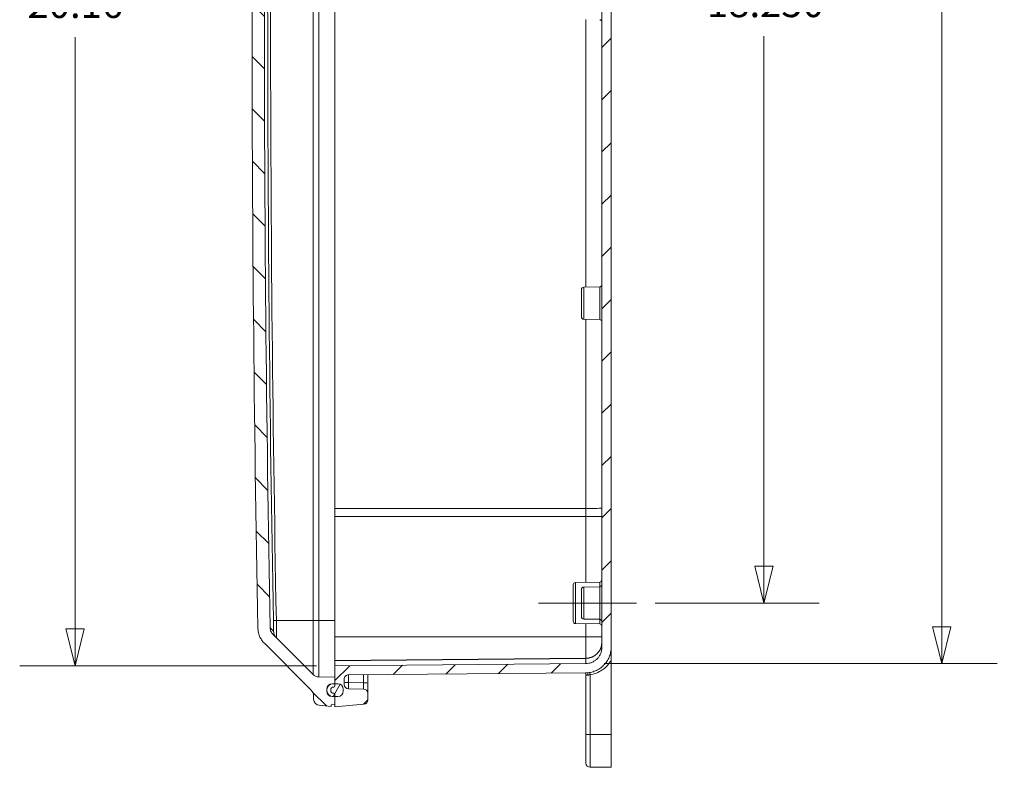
# Model space of a CAD drawing. Header units: inches. Extents: x 0 to 153, y 3 to 96.
# Tile 70 of 132: x 85 to 100, y 41 to 52. Entities that reach past the tile are written whole.
import ezdxf

# ---------------------------------------------------------------- set-up
doc = ezdxf.new("R2010")
doc.units = ezdxf.units.IN
doc.header["$LTSCALE"] = 4.5
doc.header["$MEASUREMENT"] = 0
doc.layers.add('Centerline (ANSI)', color=1, linetype='Continuous', lineweight=9, true_color=0xff0000)
for name, color, linetype, lineweight in [('Dimension (ANSI)', 7, 'Continuous', 9), ('Hatch (ANSI)', 7, 'Continuous', 9), ('Visible (ANSI)', 7, 'Continuous', 18), ('Visible Narrow (ANSI)', 7, 'Continuous', 5)]:
    doc.layers.add(name, color=color, linetype=linetype, lineweight=lineweight)
doc.styles.add('Note Text (ANSI)', font='arial.ttf')
doc.dimstyles.new('.XX', dxfattribs={"dimscale": 4.5, "dimtxt": 0.095, "dimasz": 0.125, "dimexe": 0.1875, "dimexo": 0.0625, "dimgap": 0.0625, "dimtad": 0, "dimtih": 1, "dimtoh": 1, "dimrnd": 1e-08, "dimzin": 0, "dimdsep": 46, "dimtxsty": 'Note Text (ANSI)', "dimblk": 'Filled-1', "dimcen": 0.09, "dimdle": 0.45, "dimclrd": 256, "dimclre": 256, "dimclrt": 256, "dimadec": 0, "dimazin": 1, "dimtfac": 1.263158, "dimtofl": 0, "dimtmove": 0, "dimatfit": 3, "dimfxl": 1, "dimtolj": 1, "dimtzin": 4, "dimlwd": -1, "dimlwe": -1, "dimarcsym": 0})
doc.dimstyles.new('.XXX', dxfattribs={"dimscale": 4.5, "dimtxt": 0.095, "dimasz": 0.125, "dimexe": 0.1875, "dimexo": 0.063, "dimgap": 0.0625, "dimtad": 0, "dimtih": 1, "dimtoh": 1, "dimdec": 3, "dimrnd": 1e-08, "dimzin": 0, "dimdsep": 46, "dimtxsty": 'Note Text (ANSI)', "dimblk": 'Filled-1', "dimcen": 0.09, "dimdle": 0.45, "dimclrd": 256, "dimclre": 256, "dimclrt": 256, "dimadec": 0, "dimazin": 1, "dimtfac": 1.263158, "dimtofl": 0, "dimtmove": 0, "dimatfit": 3, "dimfxl": 1, "dimtolj": 1, "dimtzin": 4, "dimlwd": -1, "dimlwe": -1, "dimarcsym": 0})

# ---------------------------------------------------------------- blocks, each defined once
blk = doc.blocks.new('Filled-1')
at = {"color": 0}
for p, q in [((0, 0), (-1, 0.25)), ((-1, 0.25), (-1, -0.25)), ((-1, 0), (0, 0)), ((-1, -0.25), (0, 0))]:
    blk.add_line(p, q, dxfattribs=at)
at = {"color": 0, "flags": 128}
blk.add_lwpolyline([(-1, -0.25), (0, 0), (-1, 0.25), (-1, -0.25)], dxfattribs=at)
at = {"color": 0}
blk.add_solid([(-1, -0.25), (0, 0), (-1, 0.25), (-1, -0.25)], dxfattribs=at)
blk = doc.blocks.new('*D50')
at = {"layer": 'Defpoints', "color": 0, "transparency": 16777216}
for p in [(89.752, 62.406), (85.795, 42.245), (89.752, 42.245)]:
    blk.add_point(p, dxfattribs=at)
at = {"layer": 'Dimension (ANSI)', "transparency": 16777216}
for p, q in [((89.471, 62.406), (84.952, 62.406)), ((85.795, 61.844), (85.795, 52.812)), ((85.795, 42.807), (85.795, 51.813)), ((89.471, 42.245), (84.952, 42.245))]:
    blk.add_line(p, q, dxfattribs=at)
at = {"layer": 'Dimension (ANSI)', "transparency": 16777216, "xscale": 0.5625, "yscale": 0.5625, "zscale": 0.5625}
for p, rotation in [((85.795, 62.406), 90), ((85.795, 42.245), 270)]:
    blk.add_blockref('Filled-1', p, dxfattribs=dict(at, rotation=rotation))
at = {"layer": 'Dimension (ANSI)', "transparency": 16777216, "insert": (85.07, 52.531), "char_height": 0.4275, "attachment_point": 1, "style": 'Note Text (ANSI)'}
blk.add_mtext('\\A1;20.16', dxfattribs=at)
blk = doc.blocks.new('*D53')
at = {"layer": 'Defpoints', "color": 0, "transparency": 16777216}
for p in [(94.345, 61.45), (96.283, 61.45), (94.345, 43.2)]:
    blk.add_point(p, dxfattribs=at)
at = {"layer": 'Dimension (ANSI)', "transparency": 16777216}
for p, q in [((94.626, 61.45), (97.126, 61.45)), ((96.283, 60.888), (96.283, 52.825)), ((96.283, 43.763), (96.283, 51.826)), ((94.626, 43.2), (97.126, 43.2))]:
    blk.add_line(p, q, dxfattribs=at)
at = {"layer": 'Dimension (ANSI)', "transparency": 16777216, "xscale": 0.5625, "yscale": 0.5625, "zscale": 0.5625}
for p, rotation in [((96.283, 61.45), 90), ((96.283, 43.2), 270)]:
    blk.add_blockref('Filled-1', p, dxfattribs=dict(at, rotation=rotation))
at = {"layer": 'Dimension (ANSI)', "transparency": 16777216, "insert": (95.416, 52.544), "char_height": 0.4275, "attachment_point": 1, "style": 'Note Text (ANSI)'}
blk.add_mtext('\\A1;18.250', dxfattribs=at)
blk = doc.blocks.new('*D71')
at = {"layer": 'Defpoints', "color": 0, "transparency": 16777216}
for p in [(93.569, 62.373), (93.569, 42.278), (98.99, 42.278)]:
    blk.add_point(p, dxfattribs=at)
at = {"layer": 'Dimension (ANSI)', "transparency": 16777216}
for p, q in [((93.853, 62.373), (99.834, 62.373)), ((98.99, 61.81), (98.99, 54.336)), ((98.99, 42.84), (98.99, 53.337)), ((93.853, 42.278), (99.834, 42.278))]:
    blk.add_line(p, q, dxfattribs=at)
at = {"layer": 'Dimension (ANSI)', "transparency": 16777216, "xscale": 0.5625, "yscale": 0.5625, "zscale": 0.5625}
for p, rotation in [((98.99, 62.373), 90), ((98.99, 42.278), 270)]:
    blk.add_blockref('Filled-1', p, dxfattribs=dict(at, rotation=rotation))
at = {"layer": 'Dimension (ANSI)', "transparency": 16777216, "insert": (98.264, 54.055), "char_height": 0.4275, "attachment_point": 1, "style": 'Note Text (ANSI)'}
blk.add_mtext('\\A1;20.09', dxfattribs=at)

msp = doc.modelspace()

# ---------------------------------------------------------------- hatches: boundary and pattern name
at = {"layer": 'Hatch (ANSI)'}
h = msp.add_hatch(dxfattribs=at)
h.set_pattern_fill('ANSI31', color=256, scale=4.5, angle=90.0002, style=0)
edge = h.paths.add_edge_path()
edge.add_line((89.4271, 41.7861), (89.4271, 41.7384))
edge.add_ellipse((89.5221, 41.7384), major_axis=(0, -0.095), ratio=1, start_angle=270, end_angle=355)
edge.add_line((89.5138, 41.6437), (89.6921, 41.6281))
edge.add_line((89.6921, 41.6281), (89.6921, 41.6529))
edge.add_line((89.6921, 41.6529), (89.7521, 41.655))
edge.add_line((89.7521, 41.655), (89.7521, 41.7778))
edge.add_line((89.7521, 41.7778), (89.7236, 41.7778))
edge.add_ellipse((89.7236, 41.8743), major_axis=(-0.0965, 0), ratio=1, start_angle=87.60466, end_angle=90, ccw=False)
edge.add_ellipse((89.7236, 41.8743), major_axis=(-0.0964, 0.004), ratio=1, start_angle=7.31193, end_angle=90, ccw=False)
edge.add_ellipse((89.7236, 41.8743), major_axis=(-0.0083, 0.0961), ratio=1, start_angle=80.16682, end_angle=90, ccw=False)
edge.add_ellipse((89.7236, 41.8743), major_axis=(0.0083, 0.0961), ratio=1, start_angle=4.91659, end_angle=90, ccw=False)
edge.add_line((89.7236, 41.9708), (89.7521, 41.9708))
edge.add_line((89.7521, 41.9708), (89.7521, 41.9709))
edge.add_line((89.7521, 41.9709), (89.7521, 42.0708))
edge.add_line((89.7521, 42.0708), (89.5044, 42.0752))
edge.add_ellipse((89.5066, 42.2002), major_axis=(-0.125, 0.0022), ratio=1, start_angle=46, end_angle=90, ccw=False)
edge.add_line((89.4182, 42.1118), (88.8097, 42.7203))
edge.add_spline(control_points=[(88.8097, 42.7203), (88.8031, 42.7268), (88.7966, 42.7346), (88.7854, 42.7514), (88.7807, 42.7604), (88.7736, 42.7775), (88.7706, 42.7872), (88.7668, 42.806), (88.7659, 42.815), (88.7658, 42.8235)], knot_values=[1.6927559, 1.6927559, 1.6927559, 1.6927559, 1.7632885, 1.7632885, 1.8338211, 1.8338211, 1.904353, 1.904353, 1.9677993, 1.9677993, 1.9677993, 1.9677993], degree=3, periodic=0)
edge.add_ellipse((594.9621, 52.3254), major_axis=(-9.5019, 506.1963), ratio=1, start_angle=87.849238, end_angle=90, ccw=False)
edge.add_spline(control_points=[(88.7658, 61.8273), (88.7659, 61.8357), (88.7668, 61.8448), (88.7706, 61.8636), (88.7736, 61.8733), (88.7807, 61.8904), (88.7854, 61.8994), (88.7966, 61.9162), (88.8031, 61.924), (88.8097, 61.9305)], knot_values=[0.2892086, 0.2892086, 0.2892086, 0.2892086, 0.3526549, 0.3526549, 0.4231868, 0.4231868, 0.4937194, 0.4937194, 0.564252, 0.564252, 0.564252, 0.564252], degree=3, periodic=0)
edge.add_line((88.8097, 61.9305), (89.4182, 62.539))
edge.add_ellipse((89.5066, 62.4506), major_axis=(0.0884, 0.0884), ratio=1, start_angle=46, end_angle=90, ccw=False)
edge.add_line((89.5044, 62.5756), (89.7521, 62.5799))
edge.add_line((89.7521, 62.5799), (89.7521, 62.6799))
edge.add_line((89.7521, 62.6799), (89.7236, 62.6799))
edge.add_ellipse((89.7236, 62.7764), major_axis=(-0.0965, 0), ratio=1, start_angle=4.91659, end_angle=90, ccw=False)
edge.add_ellipse((89.7236, 62.7764), major_axis=(-0.0083, 0.0961), ratio=1, start_angle=80.16682, end_angle=90, ccw=False)
edge.add_ellipse((89.7236, 62.7764), major_axis=(0.0083, 0.0961), ratio=1, start_angle=4.91659, end_angle=90, ccw=False)
edge.add_line((89.7236, 62.8729), (89.7521, 62.8729))
edge.add_line((89.7521, 62.8729), (89.7521, 62.9958))
edge.add_line((89.7521, 62.9958), (89.6921, 62.9979))
edge.add_line((89.6921, 62.9979), (89.6921, 63.0226))
edge.add_line((89.6921, 63.0226), (89.5138, 63.007))
edge.add_ellipse((89.5221, 62.9124), major_axis=(-0.0946, -0.0083), ratio=1, start_angle=270, end_angle=355)
edge.add_line((89.4271, 62.9124), (89.4271, 62.8647))
edge.add_ellipse((89.3021, 62.8647), major_axis=(0, -0.125), ratio=1, start_angle=45, end_angle=90, ccw=False)
edge.add_line((89.3905, 62.7763), (88.6772, 62.063))
edge.add_spline(control_points=[(88.6772, 62.063), (88.6625, 62.0483), (88.6478, 62.0307), (88.6226, 61.9929), (88.6119, 61.9727), (88.596, 61.9341), (88.5892, 61.9123), (88.5807, 61.8699), (88.5786, 61.8495), (88.5783, 61.8304)], knot_values=[3.8143434, 3.8143434, 3.8143434, 3.8143434, 3.9732767, 3.9732767, 4.1322101, 4.1322101, 4.291142, 4.291142, 4.4341085, 4.4341085, 4.4341085, 4.4341085], degree=3, periodic=0)
edge.add_ellipse((594.9621, 52.3254), major_axis=(-9.505, -506.3838), ratio=1, start_angle=270, end_angle=272.150668)
edge.add_spline(control_points=[(88.5783, 42.8204), (88.5786, 42.8013), (88.5807, 42.7809), (88.5892, 42.7385), (88.596, 42.7167), (88.6119, 42.6781), (88.6226, 42.6579), (88.6478, 42.6201), (88.6625, 42.6025), (88.6772, 42.5877)], knot_values=[0.6516827, 0.6516827, 0.6516827, 0.6516827, 0.7946491, 0.7946491, 0.953581, 0.953581, 1.1125144, 1.1125144, 1.2714478, 1.2714478, 1.2714478, 1.2714478], degree=3, periodic=0)
edge.add_line((88.6772, 42.5877), (89.3905, 41.8745))
edge.add_ellipse((89.3021, 41.7861), major_axis=(0.0884, -0.0884), ratio=1, start_angle=45, end_angle=90, ccw=False)
h = msp.add_hatch(dxfattribs=at)
h.set_pattern_fill('ANSI31', color=256, scale=4.5, style=0)
edge = h.paths.add_edge_path()
edge.add_line((89.9565, 62.7572), (90.1876, 62.7592))
edge.add_ellipse((90.1871, 62.8242), major_axis=(0.065, 0.0006), ratio=1, start_angle=270, end_angle=359.5)
edge.add_line((90.2521, 62.8242), (90.2521, 62.9246))
edge.add_ellipse((90.1871, 62.9246), major_axis=(0, 0.065), ratio=1, start_angle=270, end_angle=355)
edge.add_line((90.1927, 62.9893), (89.7521, 63.0279))
edge.add_line((89.7521, 63.0279), (89.7521, 62.9958))
edge.add_line((89.7521, 62.9958), (89.7521, 62.8729))
edge.add_line((89.7521, 62.8729), (89.7521, 62.8404))
edge.add_ellipse((89.7321, 62.8404), major_axis=(0, -0.02), ratio=1, start_angle=0, end_angle=90, ccw=False)
edge.add_line((89.7321, 62.8204), (89.7151, 62.8204))
edge.add_ellipse((89.7151, 62.7954), major_axis=(-0.025, 0), ratio=1, start_angle=270, end_angle=360)
edge.add_line((89.6901, 62.7954), (89.6901, 62.7574))
edge.add_ellipse((89.7151, 62.7574), major_axis=(0, -0.025), ratio=1, start_angle=270, end_angle=360)
edge.add_line((89.7151, 62.7324), (89.7321, 62.7324))
edge.add_ellipse((89.7321, 62.7124), major_axis=(0.02, 0), ratio=1, start_angle=0, end_angle=90, ccw=False)
edge.add_line((89.7521, 62.7124), (89.7521, 62.6799))
edge.add_line((89.7521, 62.6799), (89.7521, 62.5799))
edge.add_line((89.7521, 62.5799), (89.7521, 62.4062))
edge.add_line((89.7521, 62.4062), (93.5693, 62.3729))
edge.add_spline(control_points=[(93.5693, 62.3729), (93.5841, 62.3727), (93.6001, 62.3712), (93.6323, 62.3648), (93.6485, 62.3597), (93.677, 62.3479), (93.692, 62.3401), (93.72, 62.3214), (93.7329, 62.3106), (93.7548, 62.2887), (93.7656, 62.2757), (93.7843, 62.2478), (93.7921, 62.2328), (93.804, 62.2043), (93.809, 62.1881), (93.8156, 62.1551), (93.8171, 62.1383), (93.8171, 62.1229)], knot_values=[0.0055179, 0.0055179, 0.0055179, 0.0055179, 0.1175508, 0.1175508, 0.2351017, 0.2351017, 0.3526569, 0.3526569, 0.4702122, 0.4702122, 0.5877684, 0.5877684, 0.7053246, 0.7053246, 0.8228853, 0.8228853, 0.9404459, 0.9404459, 0.9404459, 0.9404459], degree=3, periodic=0)
edge.add_line((93.8171, 62.1229), (93.8171, 42.5279))
edge.add_spline(control_points=[(93.8171, 42.5279), (93.8171, 42.5125), (93.8156, 42.4957), (93.809, 42.4627), (93.804, 42.4465), (93.7921, 42.418), (93.7843, 42.403), (93.7656, 42.375), (93.7548, 42.362), (93.7329, 42.3402), (93.72, 42.3294), (93.692, 42.3107), (93.677, 42.3028), (93.6485, 42.291), (93.6323, 42.286), (93.6001, 42.2796), (93.5841, 42.278), (93.5693, 42.2779)], knot_values=[2.8213379, 2.8213379, 2.8213379, 2.8213379, 2.9388985, 2.9388985, 3.0564592, 3.0564592, 3.1740154, 3.1740154, 3.2915716, 3.2915716, 3.4091269, 3.4091269, 3.5266821, 3.5266821, 3.644233, 3.644233, 3.7562659, 3.7562659, 3.7562659, 3.7562659], degree=3, periodic=0)
edge.add_line((93.5693, 42.2779), (89.7521, 42.2446))
edge.add_line((89.7521, 42.2446), (89.7521, 42.0708))
edge.add_line((89.7521, 42.0708), (89.7521, 41.9709))
edge.add_line((89.7521, 41.9709), (89.7521, 41.9708))
edge.add_line((89.7521, 41.9708), (89.7521, 41.9383))
edge.add_ellipse((89.7321, 41.9383), major_axis=(0, -0.02), ratio=1, start_angle=0, end_angle=90, ccw=False)
edge.add_line((89.7321, 41.9183), (89.7151, 41.9183))
edge.add_ellipse((89.7151, 41.8933), major_axis=(-0.025, 0), ratio=1, start_angle=270, end_angle=360)
edge.add_line((89.6901, 41.8933), (89.6901, 41.8553))
edge.add_ellipse((89.7151, 41.8553), major_axis=(0, -0.025), ratio=1, start_angle=270, end_angle=360)
edge.add_line((89.7151, 41.8303), (89.7321, 41.8303))
edge.add_ellipse((89.7321, 41.8103), major_axis=(0.02, 0), ratio=1, start_angle=0, end_angle=90, ccw=False)
edge.add_line((89.7521, 41.8103), (89.7521, 41.7779))
edge.add_line((89.7521, 41.7779), (89.7521, 41.7778))
edge.add_line((89.7521, 41.7778), (89.7521, 41.655))
edge.add_line((89.7521, 41.655), (89.7521, 41.6229))
edge.add_line((89.7521, 41.6229), (90.1927, 41.6614))
edge.add_ellipse((90.1871, 41.7262), major_axis=(0.0648, 0.0057), ratio=1, start_angle=270, end_angle=355)
edge.add_line((90.2521, 41.7262), (90.2521, 41.8266))
edge.add_ellipse((90.1871, 41.8266), major_axis=(0, 0.065), ratio=1, start_angle=270, end_angle=359.5)
edge.add_line((90.1876, 41.8916), (89.9565, 41.8936))
edge.add_ellipse((89.9571, 41.9586), major_axis=(-0.065, 0.0006), ratio=1, start_angle=0.45258, end_angle=90, ccw=False)
edge.add_line((89.8921, 41.9587), (89.8921, 42.0414))
edge.add_spline(control_points=[(89.8921, 42.0414), (89.8921, 42.0494), (89.894, 42.0588), (89.9001, 42.0737), (89.9054, 42.0817), (89.9168, 42.093), (89.9248, 42.0984), (89.9394, 42.1044), (89.9486, 42.1063), (89.9565, 42.1064)], knot_values=[0.2445159, 0.2445159, 0.2445159, 0.2445159, 0.3056485, 0.3056485, 0.3667789, 0.3667789, 0.4279065, 0.4279065, 0.4875969, 0.4875969, 0.4875969, 0.4875969], degree=3, periodic=0)
edge.add_line((89.9565, 42.1064), (93.5705, 42.1379))
edge.add_spline(control_points=[(93.5705, 42.1379), (93.5936, 42.1381), (93.6186, 42.1405), (93.6689, 42.1505), (93.6941, 42.1584), (93.7386, 42.1768), (93.7619, 42.1891), (93.8056, 42.2182), (93.8258, 42.2351), (93.8599, 42.2692), (93.8768, 42.2894), (93.9059, 42.3331), (93.9182, 42.3564), (93.9366, 42.4009), (93.9445, 42.4261), (93.9547, 42.4776), (93.9571, 42.5039), (93.9571, 42.5279)], knot_values=[0.008608, 0.008608, 0.008608, 0.008608, 0.1833759, 0.1833759, 0.3667518, 0.3667518, 0.5501345, 0.5501345, 0.7335173, 0.7335173, 0.9169084, 0.9169084, 1.1002995, 1.1002995, 1.2836975, 1.2836975, 1.4670956, 1.4670956, 1.4670956, 1.4670956], degree=3, periodic=0)
edge.add_line((93.9571, 42.5279), (93.9571, 62.1228))
edge.add_spline(control_points=[(93.9571, 62.1228), (93.9571, 62.1469), (93.9547, 62.1732), (93.9445, 62.2247), (93.9366, 62.2499), (93.9182, 62.2943), (93.9059, 62.3177), (93.8768, 62.3614), (93.8599, 62.3816), (93.8258, 62.4157), (93.8056, 62.4326), (93.7619, 62.4617), (93.7386, 62.474), (93.6941, 62.4924), (93.6689, 62.5003), (93.6186, 62.5103), (93.5936, 62.5127), (93.5705, 62.5129)], knot_values=[4.4012871, 4.4012871, 4.4012871, 4.4012871, 4.5846852, 4.5846852, 4.7680832, 4.7680832, 4.9514743, 4.9514743, 5.1348654, 5.1348654, 5.3182482, 5.3182482, 5.5016309, 5.5016309, 5.6850068, 5.6850068, 5.8597747, 5.8597747, 5.8597747, 5.8597747], degree=3, periodic=0)
edge.add_line((93.5705, 62.5129), (89.9565, 62.5444))
edge.add_spline(control_points=[(89.9565, 62.5444), (89.9486, 62.5445), (89.9394, 62.5463), (89.9248, 62.5524), (89.9168, 62.5578), (89.9054, 62.5691), (89.9001, 62.5771), (89.894, 62.5919), (89.8921, 62.6014), (89.8921, 62.6094)], knot_values=[0.4904667, 0.4904667, 0.4904667, 0.4904667, 0.5501571, 0.5501571, 0.6112847, 0.6112847, 0.672415, 0.672415, 0.7335477, 0.7335477, 0.7335477, 0.7335477], degree=3, periodic=0)
edge.add_line((89.8921, 62.6094), (89.8921, 62.6922))
edge.add_ellipse((89.9571, 62.6922), major_axis=(0, 0.065), ratio=1, start_angle=0.5, end_angle=90, ccw=False)
h = msp.add_hatch(dxfattribs=at)
h.set_pattern_fill('ANSI31', color=256, scale=4.5, angle=15, style=0)
edge = h.paths.add_edge_path()
edge.add_ellipse((89.7974, 41.8579), major_axis=(0.08, 0), ratio=1, start_angle=270, end_angle=360)
edge.add_line((89.8774, 41.8579), (89.8774, 41.8909))
edge.add_ellipse((89.7974, 41.8909), major_axis=(0, 0.08), ratio=1, start_angle=270, end_angle=360)
edge.add_line((89.7974, 41.9709), (89.7521, 41.9709))
edge.add_line((89.7521, 41.9709), (89.7074, 41.9709))
edge.add_ellipse((89.7074, 41.8909), major_axis=(-0.08, 0), ratio=1, start_angle=270, end_angle=360)
edge.add_line((89.6274, 41.8909), (89.6274, 41.8826))
edge.add_line((89.6274, 41.8826), (89.6274, 41.8661))
edge.add_line((89.6274, 41.8661), (89.6274, 41.8579))
edge.add_ellipse((89.7074, 41.8579), major_axis=(0, -0.08), ratio=1, start_angle=270, end_angle=360)
edge.add_line((89.7074, 41.7779), (89.7195, 41.7779))
edge.add_line((89.7195, 41.7779), (89.7521, 41.7779))
edge.add_line((89.7521, 41.7779), (89.7974, 41.7779))

# ---------------------------------------------------------------- linework, layer by layer
at = {"layer": 'Centerline (ANSI)', "linetype": 'Continuous'}
msp.add_line((92.8515, 43.2004), (94.3452, 43.2004), dxfattribs=at)
at = {"layer": 'Visible (ANSI)'}
for p, q in [((93.8171, 62.1229), (93.8171, 42.5279)), ((93.9571, 42.5279), (93.9571, 62.1228)), ((89.7521, 44.6385), (89.7521, 60.0123)), ((93.539, 48.0066), (93.7827, 48.0109)), ((93.5046, 47.9716), (93.5046, 47.5541)), ((93.539, 47.5191), (93.7827, 47.5149)), ((89.7521, 44.5151), (89.7521, 44.6385)), ((89.7521, 42.6854), (89.7521, 44.5151)), ((93.3796, 42.9229), (93.3796, 43.4779)), ((93.414, 43.5129), (93.7827, 43.5193)), ((93.5046, 43.4091), (93.5046, 42.9916)), ((93.539, 43.4441), (93.7827, 43.4484)), ((93.414, 42.8879), (93.7827, 42.8815)), ((93.539, 42.9566), (93.7827, 42.9524)), ((88.6772, 42.5877), (89.3905, 41.8745)), ((89.4182, 42.1118), (88.8097, 42.7203)), ((89.7521, 42.3254), (89.7521, 42.6854)), ((89.7521, 42.3254), (93.5693, 42.3587)), ((89.7521, 42.3227), (89.7521, 42.3254)), ((89.7521, 42.2446), (89.7521, 42.3227)), ((93.5693, 42.2779), (89.7521, 42.2446)), ((93.9571, 41.2004), (93.9571, 42.3245)), ((89.7521, 42.2446), (89.7521, 41.9383)), ((89.9565, 42.1064), (93.5705, 42.1379)), ((93.7563, 42.145), (93.7563, 42.1451)), ((89.7521, 42.0708), (89.5044, 42.0752)), ((89.7521, 41.9708), (89.7521, 42.0708)), ((89.8921, 41.9587), (89.8921, 42.0414)), ((90.2521, 41.9795), (90.2521, 42.109)), ((90.2521, 42.0418), (90.2521, 42.0418)), ((90.2521, 41.8266), (90.2521, 41.9794)), ((93.5705, 41.2004), (93.5705, 42.1062)), ((89.6274, 41.8909), (89.6274, 41.8579)), ((89.6901, 41.8933), (89.6901, 41.8553)), ((89.7974, 41.9709), (89.7074, 41.9709)), ((89.7321, 41.9183), (89.7151, 41.9183)), ((89.7151, 41.8303), (89.7321, 41.8303)), ((89.7236, 41.9708), (89.7521, 41.9708)), ((89.8774, 41.8579), (89.8774, 41.8909)), ((90.1876, 41.8916), (89.9565, 41.8936)), ((89.4271, 41.7861), (89.4271, 41.7384)), ((89.7074, 41.7779), (89.7974, 41.7779)), ((89.7521, 41.7778), (89.7236, 41.7778)), ((89.7521, 41.8103), (89.7521, 41.6229)), ((89.7521, 41.655), (89.7521, 41.7778)), ((90.2521, 41.7262), (90.2521, 41.8266)), ((89.5138, 41.6437), (89.6921, 41.6281)), ((89.6921, 41.6529), (89.7521, 41.655)), ((89.6921, 41.6281), (89.6921, 41.6529)), ((89.7521, 41.6229), (90.1927, 41.6614)), ((93.5705, 41.2004), (93.5705, 40.7654)), ((93.9571, 41.2004), (93.9571, 40.7004)), ((93.6355, 40.7004), (93.9571, 40.7004))]:
    msp.add_line(p, q, dxfattribs=at)
for centre, radius, start, end in [((594.9621, 52.3254), 506.473, 178.924666, 181.075334), ((594.9621, 52.3254), 506.2855, 178.924619, 181.075381), ((93.7821, 52.0424), 0.035, 0, 89), ((93.5396, 47.9716), 0.035, 91, 180), ((93.7821, 48.0459), 0.035, 271, 0), ((93.5396, 47.5541), 0.035, 180, 269), ((93.7821, 47.4799), 0.035, 0, 89), ((93.4146, 43.4779), 0.035, 91, 180), ((93.7821, 43.5543), 0.035, 271, 0), ((93.7821, 43.4834), 0.035, 271, 0), ((93.5396, 43.4091), 0.035, 91, 180), ((93.4146, 42.9229), 0.035, 180, 269), ((93.5396, 42.9916), 0.035, 180, 269), ((93.7821, 42.9174), 0.035, 0, 89), ((93.7821, 42.8465), 0.035, 0, 89), ((93.5671, 42.6087), 0.25, 270.5, 0), ((89.5066, 42.2002), 0.125, 225, 269), ((89.3021, 41.7861), 0.125, 0, 45), ((89.7236, 41.8743), 0.0965, 90, 270), ((89.7074, 41.8909), 0.08, 90, 180), ((89.7074, 41.8579), 0.08, 180, 270), ((89.7151, 41.8933), 0.025, 90, 180), ((89.7151, 41.8553), 0.025, 180, 270), ((89.7321, 41.9383), 0.02, 270, 0), ((89.7321, 41.8103), 0.02, 0, 90), ((89.7974, 41.8909), 0.08, 0, 90), ((89.7974, 41.8579), 0.08, 270, 0), ((89.9571, 41.9586), 0.065, 179.95258, 269.5), ((90.1871, 41.8266), 0.065, 0, 89.5), ((89.5221, 41.7384), 0.095, 180, 265), ((90.1871, 41.7262), 0.065, 275, 0), ((93.6355, 40.7654), 0.065, 180, 270)]:
    msp.add_arc(centre, radius, start, end, dxfattribs=at)
msp.add_ellipse((93.5055, 42.1062), major_axis=(0.065, 0), ratio=0.9997345, start_param=0, end_param=0.00057, dxfattribs=at)
for points, knots in [([(88.5783, 42.8204), (88.5786, 42.8013), (88.5807, 42.7809), (88.5892, 42.7385), (88.596, 42.7167), (88.6119, 42.6781), (88.6226, 42.6579), (88.6478, 42.6201), (88.6625, 42.6025), (88.6772, 42.5877)], [0.65168269, 0.65168269, 0.65168269, 0.65168269, 0.79464913, 0.79464913, 0.95358101, 0.95358101, 1.11251439, 1.11251439, 1.27144778, 1.27144778, 1.27144778, 1.27144778]), ([(88.8097, 42.7203), (88.8031, 42.7268), (88.7966, 42.7346), (88.7854, 42.7514), (88.7807, 42.7604), (88.7736, 42.7775), (88.7706, 42.7872), (88.7668, 42.806), (88.7659, 42.815), (88.7658, 42.8235)], [1.69275593, 1.69275593, 1.69275593, 1.69275593, 1.7632885, 1.7632885, 1.83382106, 1.83382106, 1.90435296, 1.90435296, 1.9677993, 1.9677993, 1.9677993, 1.9677993]), ([(93.8171, 42.5279), (93.8171, 42.5125), (93.8156, 42.4957), (93.809, 42.4627), (93.804, 42.4465), (93.7921, 42.418), (93.7843, 42.403), (93.7656, 42.375), (93.7548, 42.362), (93.7329, 42.3402), (93.72, 42.3294), (93.692, 42.3107), (93.677, 42.3028), (93.6485, 42.291), (93.6323, 42.286), (93.6001, 42.2796), (93.5841, 42.278), (93.5693, 42.2779)], [2.82133788, 2.82133788, 2.82133788, 2.82133788, 2.93889854, 2.93889854, 3.0564592, 3.0564592, 3.17401541, 3.17401541, 3.29157163, 3.29157163, 3.40912688, 3.40912688, 3.52668213, 3.52668213, 3.64423296, 3.64423296, 3.75626585, 3.75626585, 3.75626585, 3.75626585]), ([(93.5705, 42.1379), (93.5936, 42.1381), (93.6186, 42.1405), (93.6689, 42.1505), (93.6941, 42.1584), (93.7386, 42.1768), (93.7619, 42.1891), (93.8056, 42.2182), (93.8258, 42.2351), (93.8599, 42.2692), (93.8768, 42.2894), (93.9059, 42.3331), (93.9182, 42.3564), (93.9366, 42.4009), (93.9445, 42.4261), (93.9547, 42.4776), (93.9571, 42.5039), (93.9571, 42.5279)], [0.008608, 0.008608, 0.008608, 0.008608, 0.1833759, 0.1833759, 0.3667518, 0.3667518, 0.5501345, 0.5501345, 0.7335173, 0.7335173, 0.9169084, 0.9169084, 1.1002995, 1.1002995, 1.2836975, 1.2836975, 1.4670956, 1.4670956, 1.4670956, 1.4670956]), ([(93.9571, 42.5279), (93.9571, 42.5169), (93.9571, 42.4851), (93.9571, 42.4342), (93.9571, 42.3772), (93.9571, 42.3417), (93.9571, 42.3245)], [0.11986467, 0.11986467, 0.11986467, 0.11986467, 0.25, 0.5, 0.75, 1, 1, 1, 1]), ([(93.5705, 42.1063), (93.5705, 42.1133), (93.5693, 42.1204), (93.5658, 42.1308), (93.5642, 42.1344), (93.5623, 42.1378)], [0, 0, 0, 0, 0.053527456, 0.053527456, 0.083508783, 0.083508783, 0.083508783, 0.083508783]), ([(89.8921, 42.0414), (89.8921, 42.0494), (89.894, 42.0588), (89.9001, 42.0737), (89.9054, 42.0817), (89.9168, 42.093), (89.9248, 42.0984), (89.9394, 42.1044), (89.9486, 42.1063), (89.9565, 42.1064)], [0.24451589, 0.24451589, 0.24451589, 0.24451589, 0.30564854, 0.30564854, 0.36677891, 0.36677891, 0.4279065, 0.4279065, 0.48759691, 0.48759691, 0.48759691, 0.48759691])]:
    msp.add_open_spline(points, degree=3, knots=knots, dxfattribs=at)
at = {"layer": 'Visible Narrow (ANSI)'}
for p, q in [((89.4182, 61.7149), (89.4182, 42.9359)), ((89.5044, 61.7149), (89.5044, 42.9359)), ((93.5693, 48.0072), (93.5693, 52.0811)), ((93.539, 48.0066), (93.539, 47.5191)), ((93.7827, 48.0109), (93.7827, 47.5149)), ((93.5693, 44.6393), (93.5693, 47.5186)), ((89.7521, 44.6385), (93.5693, 44.6393)), ((93.5693, 44.6393), (93.5693, 44.5151)), ((89.7521, 44.5151), (93.5693, 44.5151)), ((93.8171, 44.5151), (93.5693, 44.5151)), ((93.5693, 43.5156), (93.5693, 44.5151)), ((93.414, 42.8879), (93.414, 43.5129)), ((93.7827, 43.5193), (93.7827, 43.4484)), ((93.539, 43.4441), (93.539, 42.9566)), ((93.7827, 43.4484), (93.7827, 42.9524)), ((89.4182, 42.9359), (88.8594, 42.9359)), ((89.4182, 42.9359), (89.5044, 42.9359)), ((89.4182, 42.9359), (89.4182, 42.1118)), ((89.7521, 42.9359), (89.5044, 42.9359)), ((89.5044, 42.9359), (89.5044, 42.0752)), ((93.5693, 42.6854), (93.5693, 42.8852)), ((93.7827, 42.9524), (93.7827, 42.8815)), ((88.7658, 42.8235), (88.8162, 42.7731)), ((93.5693, 42.6854), (89.7521, 42.6854)), ((93.8171, 42.6854), (93.5693, 42.6854)), ((93.5693, 42.3587), (93.5693, 42.6854)), ((89.7521, 42.3227), (93.5693, 42.356)), ((93.5693, 42.3587), (93.5693, 42.356)), ((93.5693, 42.2779), (93.5693, 42.356)), ((93.6355, 42.109), (93.6303, 42.1431)), ((93.7907, 42.1626), (93.7907, 42.1626)), ((93.9227, 42.275), (93.9227, 42.275)), ((89.9565, 41.9887), (89.9565, 42.1064)), ((89.9565, 41.9887), (90.1876, 41.9872)), ((90.1876, 42.1084), (90.1876, 41.9872)), ((93.6355, 41.2004), (93.6355, 42.109)), ((89.7236, 41.7779), (89.7236, 41.7778)), ((93.6355, 41.2004), (93.5705, 41.2004)), ((93.6355, 41.2004), (93.9571, 41.2004)), ((93.6355, 41.2004), (93.6355, 40.7004))]:
    msp.add_line(p, q, dxfattribs=at)
for centre, major_axis, ratio, start_param, end_param in [((338.1133, 52.3254), (0, 352.6853), 0.7071068, 1.5441624, 1.5974302), ((338.0833, 52.3254), (0, 352.5808), 0.7071068, 1.5441624, 1.5974302), ((93.5671, 44.6453), (0.25, 0), 0.0240035, 4.7211156, 6.2831853), ((88.9655, 42.9359), (-0.15, -0.0028), 0.0188308, 5.4976098, 6.2682676), ((88.9661, 42.7759), (-0.1061, -0.1061), 0.9997785, 5.5166037, 6.2832283), ((93.5671, 42.6059), (0.25, 0), 0.9994831, 4.7211156, 6.2831853), ((93.5711, 42.1042), (0.0003, 0.065), 0.495634, 4.7144006, 5.2815358), ((89.9571, 41.9967), (-0.065, 0), 0.1233549, 0.0000309, 1.5620699), ((90.1871, 41.9794), (0.065, 0), 0.1191164, 0, 1.5620696), ((90.1871, 42.0001), (0.0006, -0.1085), 0.0046308, 6.2830675, 7.7346566)]:
    msp.add_ellipse(centre, major_axis=major_axis, ratio=ratio, start_param=start_param, end_param=end_param, dxfattribs=at)
for points, knots in [([(88.8162, 42.7731), (88.8163, 42.773), (88.8165, 42.7738), (88.8166, 42.7755), (88.8166, 42.7762), (88.8166, 42.777), (88.8167, 42.778), (88.8168, 42.781), (88.8169, 42.7855), (88.8169, 42.7912), (88.8169, 42.792), (88.817, 42.7929), (88.817, 42.7938), (88.817, 42.8008), (88.817, 42.8094), (88.817, 42.8193), (88.817, 42.8195), (88.817, 42.8197), (88.817, 42.8199), (88.8169, 42.8297), (88.8168, 42.8408), (88.8167, 42.8529), (88.8167, 42.8549), (88.8167, 42.8569), (88.8167, 42.8589), (88.8165, 42.8694), (88.8164, 42.8805), (88.8162, 42.8918), (88.8162, 42.896), (88.8161, 42.9003), (88.816, 42.9046), (88.8159, 42.9139), (88.8157, 42.9234), (88.8155, 42.9331)], [0.00000003, 0.00000003, 0.00000003, 0.00000003, 0.12066581, 0.12066581, 0.12066581, 0.16666667, 0.16666667, 0.16666667, 0.31233404, 0.31233404, 0.31233404, 0.33333333, 0.33333333, 0.33333333, 0.5, 0.5, 0.5, 0.50304444, 0.50304444, 0.50304444, 0.66666667, 0.66666667, 0.66666667, 0.69380029, 0.69380029, 0.69380029, 0.83333333, 0.83333333, 0.83333333, 0.88562967, 0.88562967, 0.88562967, 1, 1, 1, 1]), ([(89.9565, 41.9887), (89.9565, 41.9884), (89.9565, 41.9882), (89.9565, 41.9879), (89.9565, 41.984), (89.9565, 41.98), (89.9565, 41.976), (89.9565, 41.9753), (89.9565, 41.9746), (89.9564, 41.9739), (89.9564, 41.9704), (89.9564, 41.9668), (89.9564, 41.9632), (89.9564, 41.962), (89.9564, 41.9609), (89.9564, 41.9597), (89.9564, 41.9566), (89.9564, 41.9534), (89.9564, 41.9501), (89.9564, 41.9485), (89.9564, 41.9469), (89.9564, 41.9453), (89.9563, 41.9425), (89.9563, 41.9397), (89.9563, 41.9369), (89.9563, 41.9349), (89.9563, 41.9329), (89.9563, 41.9309), (89.9563, 41.9285), (89.9563, 41.9262), (89.9563, 41.9239), (89.9563, 41.9216), (89.9563, 41.9192), (89.9563, 41.917), (89.9563, 41.9153), (89.9563, 41.9136), (89.9563, 41.912), (89.9563, 41.9095), (89.9563, 41.9072), (89.9563, 41.9052), (89.9564, 41.9041), (89.9564, 41.9031), (89.9564, 41.9022), (89.9564, 41.9001), (89.9564, 41.8983), (89.9564, 41.897), (89.9564, 41.8966), (89.9564, 41.8962), (89.9564, 41.8958), (89.9564, 41.8946), (89.9565, 41.8938), (89.9565, 41.8936), (89.9565, 41.8936), (89.9565, 41.8936), (89.9565, 41.8936)], [0, 0, 0, 0, 0.0075447, 0.0075447, 0.0075447, 0.1111111, 0.1111111, 0.1111111, 0.1295852, 0.1295852, 0.1295852, 0.2222222, 0.2222222, 0.2222222, 0.2517718, 0.2517718, 0.2517718, 0.3333333, 0.3333333, 0.3333333, 0.3738854, 0.3738854, 0.3738854, 0.4444444, 0.4444444, 0.4444444, 0.4958661, 0.4958661, 0.4958661, 0.5555556, 0.5555556, 0.5555556, 0.6180898, 0.6180898, 0.6180898, 0.6666667, 0.6666667, 0.6666667, 0.7403226, 0.7403226, 0.7403226, 0.7777778, 0.7777778, 0.7777778, 0.8624299, 0.8624299, 0.8624299, 0.8888889, 0.8888889, 0.8888889, 0.98468, 0.98468, 0.98468, 1, 1, 1, 1]), ([(93.5705, 42.1062), (93.5705, 42.1061), (93.5707, 42.106), (93.571, 42.1059), (93.5714, 42.1057), (93.572, 42.1056), (93.5727, 42.1055), (93.5734, 42.1054), (93.5743, 42.1053), (93.5755, 42.1052), (93.5766, 42.1051), (93.578, 42.105), (93.5796, 42.1049), (93.5813, 42.1048), (93.5832, 42.1047), (93.5854, 42.1046), (93.5877, 42.1045), (93.5903, 42.1044), (93.5932, 42.1044), (93.5962, 42.1043), (93.5995, 42.1043), (93.6033, 42.1042)], [0, 0, 0, 0, 0.14285714, 0.14285714, 0.14285714, 0.28571429, 0.28571429, 0.28571429, 0.42857143, 0.42857143, 0.42857143, 0.57142857, 0.57142857, 0.57142857, 0.71428571, 0.71428571, 0.71428571, 0.85714286, 0.85714286, 0.85714286, 0.99999984, 0.99999984, 0.99999984, 0.99999984]), ([(93.6033, 42.1042), (93.6055, 42.1042), (93.6078, 42.1043), (93.6102, 42.1044), (93.6126, 42.1046), (93.615, 42.1048), (93.6177, 42.1051), (93.6203, 42.1055), (93.6231, 42.1059), (93.626, 42.1066), (93.629, 42.1072), (93.6322, 42.108), (93.6355, 42.109)], [0, 0, 0, 0, 0.25, 0.25, 0.25, 0.5, 0.5, 0.5, 0.75, 0.75, 0.75, 0.99999995, 0.99999995, 0.99999995, 0.99999995])]:
    msp.add_open_spline(points, degree=3, knots=knots, dxfattribs=at)
for points in [[(88.8601, 42.6699), (88.8603, 42.6697), (88.8606, 42.6754), (88.8609, 42.7021), (88.8609, 42.7449), (88.8607, 42.8009), (88.8602, 42.866), (88.8597, 42.9126), (88.8594, 42.9359)], [(93.6355, 42.109), (93.6695, 42.1142), (93.7342, 42.1318), (93.8228, 42.1781), (93.8994, 42.2429), (93.9396, 42.2955), (93.9571, 42.3245)]]:
    msp.add_open_spline(points, degree=3, dxfattribs=at)

# ---------------------------------------------------------------- dimensions: what is measured, and where the dimension line sits
at = {"layer": 'Dimension (ANSI)'}
for base, p1, p2, dimstyle, override, picture, middle in [((85.7953, 42.2446), (89.7521, 62.4062), (89.7521, 42.2446), '.XX', {"dimgap": 0.0625, "dimdec": 2, "dimtol": 0, "dimlim": 0, "dimtp": 0, "dimtm": 0, "dimtdec": 2, "dimatfit": 1}, '*D50', (85.7953, 52.3124)), ((98.98982, 42.27792), (93.56926, 62.37286), (93.56926, 42.27792), '.XXX', {"dimgap": 0.0625, "dimdec": 2, "dimtol": 0, "dimlim": 0, "dimtp": 0, "dimtm": 0, "dimtdec": 2, "dimatfit": 1}, '*D71', (98.98982, 53.8366)), ((96.2827, 61.4504), (94.3452, 43.2004), (94.3452, 61.4504), '.XX', {"dimgap": 0.0625, "dimdec": 3, "dimtol": 0, "dimlim": 0, "dimtp": 0, "dimtm": 0, "dimtdec": 3, "dimatfit": 1}, '*D53', (96.2827, 52.3254))]:
    dim = msp.add_linear_dim(base=base, p1=p1, p2=p2, angle=90, dimstyle=dimstyle, override=override, dxfattribs=at)
    dim.commit()
    dim.dimension.update_dxf_attribs({"geometry": picture, "text_midpoint": middle, "dimtype": 160})

doc.saveas('drawing.dxf')
